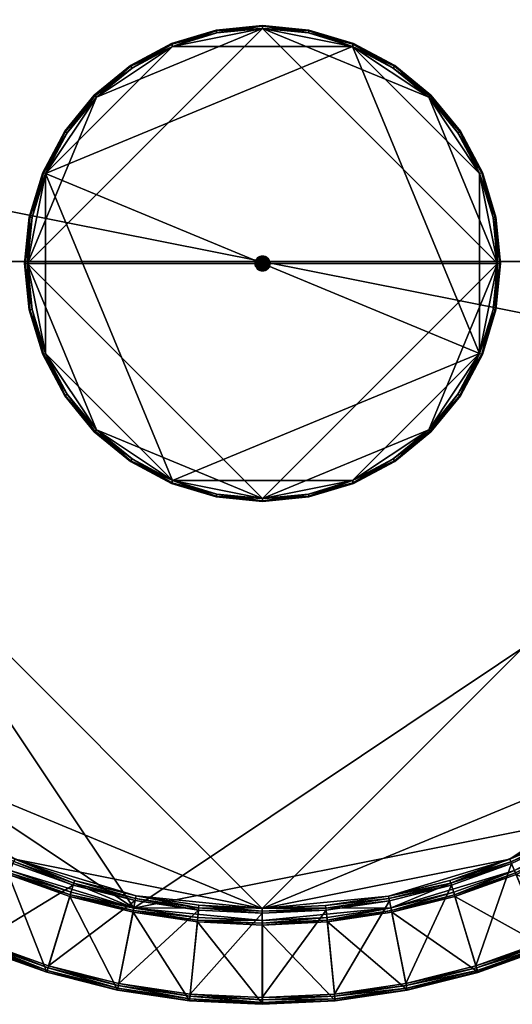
# Model space of a CAD drawing. Header units: millimetres. Extents: x -250 to 249, y -248 to 251.
# Tile 2 of 4: x -82 to 84, y -248 to 83. Entities that reach past the tile are written whole.
import ezdxf

# ---------------------------------------------------------------- set-up
doc = ezdxf.new("R2010")
doc.units = ezdxf.units.MM
doc.layers.get('0').update_dxf_attribs({"true_color": 0x5890e1})

msp = doc.modelspace()

# ---------------------------------------------------------------- meshes
mesh = msp.add_polyface()
corners = [(-120.88, 182.14, 39.22), (-102.58, 193.1, 39.22), (-83.29, 202.22, 39.22), (-153.83, 155.11, 39.22), (-63.2, 209.4, 39.22), (-42.5, 214.58, 39.22), (-0.08, 218.75, 39.22), (-217.55, 1.39, 39.22), (217.28, 1.29, 39.22), (-117.78, 221.38, 0.88), (-105.27, 197.98, 49.12), (-85.49, 207.34, 49.12), (-138.78, 208.79, 0.88), (-124.04, 186.73, 49.12), (-43.4, 218.58, 50), (-64.48, 213.29, 50), (-84.95, 205.97, 50), (-104.6, 196.67, 50), (-123.24, 185.49, 50), (43.03, 218.6, 50), (-217.4, 44.5, 50), (-116.73, 219.53, 0.8), (-103.35, 194.51, 38.42), (-121.79, 183.46, 38.42), (-137.55, 207.06, 0.8), (-94.78, 229.91, 0.8), (-83.92, 203.69, 38.42), (-138.62, 170.11, 39.02), (-121.41, 182.87, 39.02), (-103.03, 193.88, 39.02), (-83.66, 203.04, 39.02), (-63.49, 210.26, 39.02), (-42.71, 215.46, 39.02), (-64.89, 214.72, 49.12), (-85.25, 206.78, 49.78), (-64.7, 214.13, 49.78), (-104.98, 197.45, 49.78), (-123.7, 186.23, 49.78), (-139.05, 170.66, 38.42), (-63.68, 210.93, 38.42), (-42.83, 216.15, 38.42)]
mesh.append_faces([[corners[k] for k in face] for face in [(3, 0, 2), (2, 5, 6), (3, 2, 6), (7, 3, 6), (7, 6, 8), (14, 16, 18), (19, 14, 18), (19, 18, 20)]], dxfattribs={"vtx0": -1, "vtx1": -1, "vtx2": -1})
mesh.append_faces([[corners[k] for k in face] for face in [(0, 1, 2), (2, 4, 5), (9, 10, 11), (12, 13, 10), (10, 9, 12), (14, 15, 16), (16, 17, 18), (21, 22, 23), (23, 24, 21), (25, 26, 22), (27, 28, 0), (1, 0, 28), (28, 29, 1), (2, 1, 29), (29, 30, 2), (4, 2, 30), (30, 31, 4), (5, 4, 31), (31, 32, 5), (33, 11, 34), (34, 35, 33), (11, 10, 36), (36, 34, 11), (10, 13, 37), (37, 36, 10), (16, 15, 35), (35, 34, 16), (17, 16, 34), (34, 36, 17), (18, 17, 36), (36, 37, 18), (38, 23, 28), (23, 22, 29), (29, 28, 23), (22, 26, 30), (30, 29, 22), (26, 39, 31), (31, 30, 26), (39, 40, 32), (32, 31, 39)]], dxfattribs={"vtx2": -1})
mesh = msp.add_polyface()
corners = [(153.64, 155.04, 39.22), (167.96, 139.23, 39.22), (180.67, 122.09, 39.22), (191.63, 103.78, 39.22), (200.75, 84.49, 39.22), (217.28, 1.29, 39.22), (-0.08, 218.75, 39.22), (192.73, 159.65, 0.88), (172.22, 142.82, 49.12), (185.26, 125.24, 49.12), (176.29, 177.79, 0.88), (157.53, 159.03, 49.12), (184.02, 124.44, 50), (171.06, 141.9, 50), (156.46, 158, 50), (122.89, 185.54, 50), (43.03, 218.6, 50), (-217.4, 44.5, 50), (217.13, -41.83, 50), (191.12, 158.26, 0.8), (169.19, 140.26, 38.42), (154.75, 156.18, 38.42), (174.82, 176.25, 0.8), (205.58, 138.76, 0.8), (181.99, 122.99, 38.42), (137.83, 169.37, 39.22), (138.38, 170.08, 39.02), (154.25, 155.69, 39.02), (168.64, 139.82, 39.02), (181.4, 122.61, 39.02), (192.41, 104.23, 39.02), (196.51, 106.47, 49.12), (184.76, 124.9, 49.78), (195.98, 106.18, 49.78), (171.76, 142.43, 49.78), (157.1, 158.6, 49.78), (140.93, 173.25, 49.78), (195.2, 105.8, 50), (140.35, 172.6, 50), (175.97, 177.37), (192.37, 159.26), (191.66, 158.71, 0.2), (138.83, 170.62, 38.42), (175.31, 176.75, 0.2), (193.03, 104.55, 38.42)]
mesh.append_faces([[corners[k] for k in face] for face in [(0, 2, 4), (0, 4, 5), (6, 0, 5), (12, 14, 15), (16, 17, 18), (12, 16, 18)]], dxfattribs={"vtx0": -1, "vtx1": -1, "vtx2": -1})
mesh.append_faces([[corners[k] for k in face] for face in [(0, 1, 2), (2, 3, 4), (7, 8, 9), (10, 11, 8), (8, 7, 10), (12, 13, 14), (19, 20, 21), (21, 22, 19), (23, 24, 20), (20, 19, 23), (0, 25, 26), (26, 27, 0), (1, 0, 27), (27, 28, 1), (2, 1, 28), (28, 29, 2), (3, 2, 29), (29, 30, 3), (31, 9, 32), (32, 33, 31), (9, 8, 34), (34, 32, 9), (8, 11, 35), (35, 34, 8), (36, 35, 11), (12, 37, 33), (33, 32, 12), (13, 12, 32), (32, 34, 13), (14, 13, 34), (34, 35, 14), (38, 14, 35), (39, 40, 41), (42, 21, 27), (43, 41, 19), (21, 20, 28), (28, 27, 21), (20, 24, 29), (29, 28, 20), (24, 44, 30), (30, 29, 24)]], dxfattribs={"vtx2": -1})
mesh = msp.add_polyface()
corners = [(-55.92, 56.53, 916.89), (-43.95, 66.35, 916.89), (-30.3, 73.65, 916.89), (-15.48, 78.15, 916.89), (-0.07, 79.66, 916.89), (-79.06, 0.67, 916.89), (78.93, 0.67, 916.89), (-15.67, 79.13, 917.89), (-15.67, 79.13, 950.89), (-0.07, 80.67, 950.89), (-0.07, 80.67, 917.89), (-30.68, 74.58, 917.89), (-30.68, 74.58, 950.89), (-44.51, 67.19, 917.89), (-44.51, 67.19, 950.89), (-56.64, 57.24, 917.89), (-0.07, 79.66, 951.89), (-15.48, 78.15, 951.89), (-30.3, 73.65, 951.89), (30.16, 73.65, 951.89), (-43.95, 66.35, 951.89), (-55.92, 56.53, 951.89), (-73.05, 30.9, 951.89), (-56.46, 57.06, 917.14), (-44.37, 66.98, 917.14), (-30.59, 74.35, 917.14), (-15.62, 78.88, 917.14), (-0.07, 80.42, 917.14), (-15.62, 78.88, 951.64), (-0.07, 80.42, 951.64), (-30.59, 74.35, 951.64), (-44.37, 66.98, 951.64), (-56.64, 57.24, 950.89), (-56.46, 57.06, 951.64)]
mesh.append_faces([[corners[k] for k in face] for face in [(0, 2, 4), (5, 0, 4), (5, 4, 6), (19, 16, 18), (19, 18, 22)]], dxfattribs={"vtx0": -1, "vtx1": -1, "vtx2": -1})
mesh.append_faces([[corners[k] for k in face] for face in [(0, 1, 2), (2, 3, 4), (7, 8, 9), (9, 10, 7), (11, 12, 8), (8, 7, 11), (13, 14, 12), (12, 11, 13), (14, 13, 15), (16, 17, 18), (18, 20, 21), (1, 0, 23), (23, 24, 1), (2, 1, 24), (24, 25, 2), (3, 2, 25), (25, 26, 3), (4, 3, 26), (26, 27, 4), (7, 10, 27), (27, 26, 7), (9, 8, 28), (28, 29, 9), (11, 7, 26), (26, 25, 11), (8, 12, 30), (30, 28, 8), (13, 11, 25), (25, 24, 13), (12, 14, 31), (31, 30, 12), (15, 13, 24), (24, 23, 15), (14, 32, 33), (33, 31, 14), (17, 16, 29), (29, 28, 17), (18, 17, 28), (28, 30, 18), (20, 18, 30), (30, 31, 20), (21, 20, 31), (31, 33, 21)]], dxfattribs={"vtx2": -1})
mesh = msp.add_polyface()
corners = [(55.79, 56.53, 916.89), (65.62, 44.56, 916.89), (72.92, 30.9, 916.89), (77.41, 16.08, 916.89), (78.93, 0.67, 916.89), (-0.07, 79.66, 916.89), (78.4, 16.28, 917.89), (78.4, 16.28, 950.89), (79.93, 0.67, 950.89), (79.93, 0.67, 917.89), (73.84, 31.28, 917.89), (73.84, 31.28, 950.89), (66.45, 45.11, 917.89), (66.45, 45.11, 950.89), (56.5, 57.24, 917.89), (78.93, 0.67, 951.89), (77.41, 16.08, 951.89), (72.92, 30.9, 951.89), (65.62, 44.56, 951.89), (55.79, 56.53, 951.89), (30.16, 73.65, 951.89), (-73.05, 30.9, 951.89), (72.92, -29.56, 951.89), (56.32, 57.06, 917.14), (66.24, 44.97, 917.14), (73.61, 31.19, 917.14), (78.15, 16.23, 917.14), (79.68, 0.67, 917.14), (78.15, 16.23, 951.64), (79.68, 0.67, 951.64), (73.61, 31.19, 951.64), (66.24, 44.97, 951.64), (56.32, 57.06, 951.64)]
mesh.append_faces([[corners[k] for k in face] for face in [(0, 2, 4), (5, 0, 4), (20, 21, 22), (17, 20, 22), (15, 17, 22)]], dxfattribs={"vtx0": -1, "vtx1": -1, "vtx2": -1})
mesh.append_faces([[corners[k] for k in face] for face in [(0, 1, 2), (2, 3, 4), (6, 7, 8), (8, 9, 6), (10, 11, 7), (7, 6, 10), (12, 13, 11), (11, 10, 12), (13, 12, 14), (15, 16, 17), (17, 18, 19), (1, 0, 23), (23, 24, 1), (2, 1, 24), (24, 25, 2), (3, 2, 25), (25, 26, 3), (4, 3, 26), (26, 27, 4), (6, 9, 27), (27, 26, 6), (8, 7, 28), (28, 29, 8), (10, 6, 26), (26, 25, 10), (7, 11, 30), (30, 28, 7), (12, 10, 25), (25, 24, 12), (11, 13, 31), (31, 30, 11), (14, 12, 24), (24, 23, 14), (32, 31, 13), (16, 15, 29), (29, 28, 16), (17, 16, 28), (28, 30, 17), (18, 17, 30), (30, 31, 18), (19, 18, 31), (31, 32, 19)]], dxfattribs={"vtx2": -1})
mesh = msp.add_polyface()
corners = [(-0.07, 79.66, 916.89), (15.34, 78.15, 916.89), (30.16, 73.65, 916.89), (43.82, 66.35, 916.89), (55.79, 56.53, 916.89), (56.5, 57.24, 917.89), (56.5, 57.24, 950.89), (66.45, 45.11, 950.89), (44.38, 67.19, 917.89), (44.38, 67.19, 950.89), (30.55, 74.58, 917.89), (30.55, 74.58, 950.89), (15.54, 79.13, 917.89), (15.54, 79.13, 950.89), (-0.07, 80.67, 917.89), (-0.07, 80.67, 950.89), (55.79, 56.53, 951.89), (43.82, 66.35, 951.89), (30.16, 73.65, 951.89), (72.92, 30.9, 951.89), (15.34, 78.15, 951.89), (-0.07, 79.66, 951.89), (-0.07, 80.42, 917.14), (15.49, 78.88, 917.14), (30.45, 74.35, 917.14), (44.24, 66.98, 917.14), (56.32, 57.06, 917.14), (56.32, 57.06, 951.64), (44.24, 66.98, 951.64), (30.45, 74.35, 951.64), (15.49, 78.88, 951.64), (-0.07, 80.42, 951.64)]
mesh.append_faces([[corners[k] for k in face] for face in [(0, 2, 4), (19, 16, 18)]], dxfattribs={"vtx0": -1, "vtx1": -1, "vtx2": -1})
mesh.append_faces([[corners[k] for k in face] for face in [(0, 1, 2), (2, 3, 4), (5, 6, 7), (8, 9, 6), (6, 5, 8), (10, 11, 9), (9, 8, 10), (12, 13, 11), (11, 10, 12), (14, 15, 13), (13, 12, 14), (16, 17, 18), (18, 20, 21), (1, 0, 22), (22, 23, 1), (2, 1, 23), (23, 24, 2), (3, 2, 24), (24, 25, 3), (4, 3, 25), (25, 26, 4), (7, 6, 27), (8, 5, 26), (26, 25, 8), (6, 9, 28), (28, 27, 6), (10, 8, 25), (25, 24, 10), (9, 11, 29), (29, 28, 9), (12, 10, 24), (24, 23, 12), (11, 13, 30), (30, 29, 11), (14, 12, 23), (23, 22, 14), (13, 15, 31), (31, 30, 13), (17, 16, 27), (27, 28, 17), (18, 17, 28), (28, 29, 18), (20, 18, 29), (29, 30, 20), (21, 20, 30), (30, 31, 21)]], dxfattribs={"vtx2": -1})
mesh = msp.add_polyface()
corners = [(-79.06, 0.67, 916.89), (-77.54, 16.08, 916.89), (-73.05, 30.9, 916.89), (-65.75, 44.56, 916.89), (-55.92, 56.53, 916.89), (-56.64, 57.24, 917.89), (-56.64, 57.24, 950.89), (-44.51, 67.19, 950.89), (-66.58, 45.11, 917.89), (-66.58, 45.11, 950.89), (-73.98, 31.28, 917.89), (-73.98, 31.28, 950.89), (-78.53, 16.28, 917.89), (-78.53, 16.28, 950.89), (-80.07, 0.67, 917.89), (-80.07, 0.67, 950.89), (-55.92, 56.53, 951.89), (-65.75, 44.56, 951.89), (-73.05, 30.9, 951.89), (-30.3, 73.65, 951.89), (-77.54, 16.08, 951.89), (-79.06, 0.67, 951.89), (-79.82, 0.67, 917.14), (-78.28, 16.23, 917.14), (-73.75, 31.19, 917.14), (-66.38, 44.97, 917.14), (-56.46, 57.06, 917.14), (-66.38, 44.97, 951.64), (-56.46, 57.06, 951.64), (-73.75, 31.19, 951.64), (-78.28, 16.23, 951.64), (-79.82, 0.67, 951.64)]
mesh.append_faces([[corners[k] for k in face] for face in [(0, 2, 4), (19, 16, 18)]], dxfattribs={"vtx0": -1, "vtx1": -1, "vtx2": -1})
mesh.append_faces([[corners[k] for k in face] for face in [(0, 1, 2), (2, 3, 4), (5, 6, 7), (8, 9, 6), (6, 5, 8), (10, 11, 9), (9, 8, 10), (12, 13, 11), (11, 10, 12), (14, 15, 13), (13, 12, 14), (16, 17, 18), (18, 20, 21), (1, 0, 22), (22, 23, 1), (2, 1, 23), (23, 24, 2), (3, 2, 24), (24, 25, 3), (4, 3, 25), (25, 26, 4), (8, 5, 26), (26, 25, 8), (6, 9, 27), (27, 28, 6), (10, 8, 25), (25, 24, 10), (9, 11, 29), (29, 27, 9), (12, 10, 24), (24, 23, 12), (11, 13, 30), (30, 29, 11), (14, 12, 23), (23, 22, 14), (13, 15, 31), (31, 30, 13), (17, 16, 28), (28, 27, 17), (18, 17, 27), (27, 29, 18), (20, 18, 29), (29, 30, 20), (21, 20, 30), (30, 31, 21)]], dxfattribs={"vtx2": -1})
mesh = msp.add_polyface()
corners = [(-153.9, -152.36, 39.22), (-168.23, -136.55, 39.22), (-180.93, -119.41, 39.22), (-191.9, -101.11, 39.22), (-201.02, -81.82, 39.22), (-217.55, 1.39, 39.22), (-0.18, -216.08, 39.22), (-193, -156.97, 0.88), (-172.49, -140.14, 49.12), (-185.53, -122.57, 49.12), (-176.55, -175.12, 0.88), (-157.79, -156.36, 49.12), (-184.28, -121.77, 50), (-171.33, -139.22, 50), (-156.73, -155.33, 50), (-123.16, -182.87, 50), (-217.4, 44.5, 50), (-43.3, -215.93, 50), (217.13, -41.83, 50), (-192.65, -156.59), (-192.64, -156.59), (-176.24, -174.7), (-191.39, -155.59, 0.8), (-169.45, -137.58, 38.42), (-155.02, -153.51, 38.42), (-175.09, -173.58, 0.8), (-205.85, -136.08, 0.8), (-182.25, -120.32, 38.42), (-138.1, -166.7, 39.22), (-138.65, -167.41, 39.02), (-154.52, -153.02, 39.02), (-168.91, -137.15, 39.02), (-181.67, -119.94, 39.02), (-192.68, -101.56, 39.02), (-196.78, -103.8, 49.12), (-185.02, -122.23, 49.78), (-196.25, -103.51, 49.78), (-172.02, -139.75, 49.78), (-157.37, -155.92, 49.78), (-141.19, -170.58, 49.78), (-195.46, -103.13, 50), (-140.62, -169.92, 50), (-191.93, -156.04, 0.2), (-139.1, -167.95, 38.42), (-175.58, -174.08, 0.2), (-193.3, -101.88, 38.42)]
mesh.append_faces([[corners[k] for k in face] for face in [(0, 2, 4), (0, 4, 5), (6, 0, 5), (12, 14, 15), (16, 12, 17), (16, 17, 18)]], dxfattribs={"vtx0": -1, "vtx1": -1, "vtx2": -1})
mesh.append_faces([[corners[k] for k in face] for face in [(0, 1, 2), (2, 3, 4), (7, 8, 9), (10, 11, 8), (8, 7, 10), (12, 13, 14), (19, 20, 21), (22, 23, 24), (24, 25, 22), (26, 27, 23), (23, 22, 26), (0, 28, 29), (29, 30, 0), (1, 0, 30), (30, 31, 1), (2, 1, 31), (31, 32, 2), (3, 2, 32), (32, 33, 3), (34, 9, 35), (35, 36, 34), (9, 8, 37), (37, 35, 9), (8, 11, 38), (38, 37, 8), (39, 38, 11), (12, 40, 36), (36, 35, 12), (13, 12, 35), (35, 37, 13), (14, 13, 37), (37, 38, 14), (41, 14, 38), (21, 20, 42), (43, 24, 30), (44, 42, 22), (24, 23, 31), (31, 30, 24), (23, 27, 32), (32, 31, 23), (27, 45, 33), (33, 32, 27)]], dxfattribs={"vtx2": -1})
mesh = msp.add_polyface()
corners = [(-55.92, -55.19, 916.89), (-65.75, -43.22, 916.89), (-73.05, -29.56, 916.89), (-77.54, -14.74, 916.89), (-79.06, 0.67, 916.89), (-0.07, -78.33, 916.89), (-78.53, -14.94, 917.89), (-78.53, -14.94, 950.89), (-80.07, 0.67, 950.89), (-80.07, 0.67, 917.89), (-73.98, -29.95, 917.89), (-73.98, -29.95, 950.89), (-66.58, -43.78, 917.89), (-66.58, -43.78, 950.89), (-56.64, -55.9, 917.89), (-79.06, 0.67, 951.89), (-77.54, -14.74, 951.89), (-73.05, -29.56, 951.89), (-73.05, 30.9, 951.89), (-65.75, -43.22, 951.89), (-55.92, -55.19, 951.89), (-30.3, -72.31, 951.89), (72.92, -29.56, 951.89), (-56.46, -55.72, 917.14), (-66.38, -43.64, 917.14), (-73.75, -29.85, 917.14), (-78.28, -14.89, 917.14), (-79.82, 0.67, 917.14), (-78.28, -14.89, 951.64), (-79.82, 0.67, 951.64), (-73.75, -29.85, 951.64), (-66.38, -43.64, 951.64), (-56.64, -55.9, 950.89), (-56.46, -55.72, 951.64)]
mesh.append_faces([[corners[k] for k in face] for face in [(0, 2, 4), (5, 0, 4), (18, 15, 17), (18, 17, 21), (18, 21, 22)]], dxfattribs={"vtx0": -1, "vtx1": -1, "vtx2": -1})
mesh.append_faces([[corners[k] for k in face] for face in [(0, 1, 2), (2, 3, 4), (6, 7, 8), (8, 9, 6), (10, 11, 7), (7, 6, 10), (12, 13, 11), (11, 10, 12), (13, 12, 14), (15, 16, 17), (17, 19, 20), (1, 0, 23), (23, 24, 1), (2, 1, 24), (24, 25, 2), (3, 2, 25), (25, 26, 3), (4, 3, 26), (26, 27, 4), (6, 9, 27), (27, 26, 6), (8, 7, 28), (28, 29, 8), (10, 6, 26), (26, 25, 10), (7, 11, 30), (30, 28, 7), (12, 10, 25), (25, 24, 12), (11, 13, 31), (31, 30, 11), (14, 12, 24), (24, 23, 14), (13, 32, 33), (33, 31, 13), (16, 15, 29), (29, 28, 16), (17, 16, 28), (28, 30, 17), (19, 17, 30), (30, 31, 19), (20, 19, 31), (31, 33, 20)]], dxfattribs={"vtx2": -1})
mesh = msp.add_polyface()
corners = [(120.61, -179.46, 39.22), (102.31, -190.43, 39.22), (83.02, -199.55, 39.22), (153.57, -152.43, 39.22), (62.93, -206.73, 39.22), (42.23, -211.91, 39.22), (-0.18, -216.08, 39.22), (-217.55, 1.39, 39.22), (217.28, 1.29, 39.22), (117.51, -218.71, 0.88), (105, -195.31, 49.12), (85.22, -204.67, 49.12), (138.51, -206.12, 0.88), (123.77, -184.06, 49.12), (43.13, -215.91, 50), (64.21, -210.62, 50), (84.68, -203.29, 50), (104.33, -193.99, 50), (122.97, -182.81, 50), (-43.3, -215.93, 50), (217.13, -41.83, 50), (116.46, -216.86, 0.8), (103.08, -191.83, 38.42), (121.52, -180.78, 38.42), (137.29, -204.38, 0.8), (94.51, -227.24, 0.8), (83.65, -201.02, 38.42), (138.35, -167.44, 39.02), (121.14, -180.2, 39.02), (102.76, -191.21, 39.02), (83.39, -200.37, 39.02), (63.22, -207.58, 39.02), (42.44, -212.79, 39.02), (64.62, -212.04, 49.12), (84.98, -204.11, 49.78), (64.44, -211.46, 49.78), (104.71, -194.77, 49.78), (123.43, -183.55, 49.78), (63.41, -208.26, 38.42), (42.56, -213.48, 38.42)]
mesh.append_faces([[corners[k] for k in face] for face in [(3, 0, 2), (2, 5, 6), (3, 2, 6), (6, 7, 8), (3, 6, 8), (14, 16, 18), (19, 14, 18), (19, 18, 20)]], dxfattribs={"vtx0": -1, "vtx1": -1, "vtx2": -1})
mesh.append_faces([[corners[k] for k in face] for face in [(0, 1, 2), (2, 4, 5), (9, 10, 11), (12, 13, 10), (10, 9, 12), (14, 15, 16), (16, 17, 18), (21, 22, 23), (23, 24, 21), (25, 26, 22), (22, 21, 25), (27, 28, 0), (1, 0, 28), (28, 29, 1), (2, 1, 29), (29, 30, 2), (4, 2, 30), (30, 31, 4), (5, 4, 31), (31, 32, 5), (33, 11, 34), (34, 35, 33), (11, 10, 36), (36, 34, 11), (10, 13, 37), (37, 36, 10), (16, 15, 35), (35, 34, 16), (17, 16, 34), (34, 36, 17), (18, 17, 36), (36, 37, 18), (23, 22, 29), (29, 28, 23), (22, 26, 30), (30, 29, 22), (26, 38, 31), (31, 30, 26), (38, 39, 32), (32, 31, 38)]], dxfattribs={"vtx2": -1})
mesh = msp.add_polyface()
corners = [(55.79, -55.19, 916.89), (43.82, -65.01, 916.89), (30.16, -72.31, 916.89), (15.34, -76.81, 916.89), (-0.07, -78.33, 916.89), (-79.06, 0.67, 916.89), (78.93, 0.67, 916.89), (15.54, -77.79, 917.89), (15.54, -77.79, 950.89), (-0.07, -79.33, 950.89), (-0.07, -79.33, 917.89), (30.55, -73.24, 917.89), (30.55, -73.24, 950.89), (44.38, -65.85, 917.89), (44.38, -65.85, 950.89), (56.5, -55.9, 917.89), (-0.07, -78.33, 951.89), (15.34, -76.81, 951.89), (30.16, -72.31, 951.89), (-30.3, -72.31, 951.89), (43.82, -65.01, 951.89), (55.79, -55.19, 951.89), (72.92, -29.56, 951.89), (56.32, -55.72, 917.14), (44.24, -65.64, 917.14), (30.45, -73.01, 917.14), (15.49, -77.55, 917.14), (-0.07, -79.08, 917.14), (15.49, -77.55, 951.64), (-0.07, -79.08, 951.64), (30.45, -73.01, 951.64), (44.24, -65.64, 951.64), (56.32, -55.72, 951.64)]
mesh.append_faces([[corners[k] for k in face] for face in [(0, 2, 4), (4, 5, 6), (0, 4, 6), (19, 16, 18), (19, 18, 22)]], dxfattribs={"vtx0": -1, "vtx1": -1, "vtx2": -1})
mesh.append_faces([[corners[k] for k in face] for face in [(0, 1, 2), (2, 3, 4), (7, 8, 9), (9, 10, 7), (11, 12, 8), (8, 7, 11), (13, 14, 12), (12, 11, 13), (14, 13, 15), (16, 17, 18), (18, 20, 21), (1, 0, 23), (23, 24, 1), (2, 1, 24), (24, 25, 2), (3, 2, 25), (25, 26, 3), (4, 3, 26), (26, 27, 4), (7, 10, 27), (27, 26, 7), (9, 8, 28), (28, 29, 9), (11, 7, 26), (26, 25, 11), (8, 12, 30), (30, 28, 8), (13, 11, 25), (25, 24, 13), (12, 14, 31), (31, 30, 12), (15, 13, 24), (24, 23, 15), (32, 31, 14), (17, 16, 29), (29, 28, 17), (18, 17, 28), (28, 30, 18), (20, 18, 30), (30, 31, 20), (21, 20, 31), (31, 32, 21)]], dxfattribs={"vtx2": -1})
mesh = msp.add_polyface()
corners = [(-0.07, 0.67, 46.14), (2.43, 0.67, 46.14), (2.39, 1.16, 46.14), (2.24, 1.62, 46.14), (2.01, 2.06, 46.14), (1.7, 2.44, 46.14), (1.32, 2.75, 46.14), (0.89, 2.98, 46.14), (0.42, 3.12, 46.14), (-0.07, 3.17, 46.14), (-0.55, 3.12, 46.14), (-1.02, 2.98, 46.14), (-1.46, 2.75, 46.14), (-1.83, 2.44, 46.14), (-2.15, 2.06, 46.14), (-2.38, 1.62, 46.14), (-2.52, 1.16, 46.14), (-2.57, 0.67, 46.14), (-2.52, 0.18, 46.14), (-2.38, -0.29, 46.14), (-2.15, -0.72, 46.14), (-1.83, -1.1, 46.14), (-1.46, -1.41, 46.14), (-1.02, -1.64, 46.14), (-0.55, -1.78, 46.14), (-0.07, -1.83, 46.14), (0.42, -1.78, 46.14), (0.89, -1.64, 46.14), (1.32, -1.41, 46.14), (1.7, -1.1, 46.14), (2.01, -0.72, 46.14), (2.24, -0.29, 46.14), (2.39, 0.18, 46.14), (2.43, 0.67, 156.14), (2.39, 1.16, 156.14), (2.24, 1.62, 156.14), (2.01, 2.06, 156.14), (1.7, 2.44, 156.14), (1.32, 2.75, 156.14), (0.89, 2.98, 156.14), (0.42, 3.12, 156.14), (-0.07, 3.17, 156.14), (-0.55, 3.12, 156.14), (-1.02, 2.98, 156.14), (-1.46, 2.75, 156.14), (-1.83, 2.44, 156.14), (-2.15, 2.06, 156.14), (-2.38, 1.62, 156.14), (-2.52, 1.16, 156.14), (-2.57, 0.67, 156.14), (-2.52, 0.18, 156.14), (-2.38, -0.29, 156.14), (-2.15, -0.72, 156.14), (-1.83, -1.1, 156.14), (-1.46, -1.41, 156.14), (-1.02, -1.64, 156.14), (-0.55, -1.78, 156.14), (-0.07, -1.83, 156.14), (0.42, -1.78, 156.14), (0.89, -1.64, 156.14), (1.32, -1.41, 156.14), (1.7, -1.1, 156.14), (2.01, -0.72, 156.14), (2.24, -0.29, 156.14), (2.39, 0.18, 156.14), (-0.07, 0.67, 156.14)]
mesh.append_faces([[corners[k] for k in face] for face in [(1, 34, 33), (2, 35, 34), (3, 36, 35), (4, 37, 36), (5, 38, 37), (6, 39, 38), (7, 40, 39), (8, 41, 40), (9, 42, 41), (10, 43, 42), (11, 44, 43), (12, 45, 44), (13, 46, 45), (14, 47, 46), (15, 48, 47), (16, 49, 48), (17, 50, 49), (18, 51, 50), (19, 52, 51), (20, 53, 52), (21, 54, 53), (22, 55, 54), (23, 56, 55), (24, 57, 56), (25, 58, 57), (26, 59, 58), (27, 60, 59), (28, 61, 60), (29, 62, 61), (30, 63, 62), (31, 64, 63), (32, 33, 64)]], dxfattribs={"vtx0": -1})
mesh.append_faces([[corners[k] for k in face] for face in [(0, 2, 1), (0, 3, 2), (0, 4, 3), (0, 5, 4), (0, 6, 5), (0, 7, 6), (0, 8, 7), (0, 9, 8), (0, 10, 9), (0, 11, 10), (0, 12, 11), (0, 13, 12), (0, 14, 13), (0, 15, 14), (0, 16, 15), (0, 17, 16), (0, 18, 17), (0, 19, 18), (0, 20, 19), (0, 21, 20), (0, 22, 21), (0, 23, 22), (0, 24, 23), (0, 25, 24), (0, 26, 25), (0, 27, 26), (0, 28, 27), (0, 29, 28), (0, 30, 29), (0, 31, 30), (0, 32, 31), (0, 1, 32), (65, 33, 34), (65, 34, 35), (65, 35, 36), (65, 36, 37), (65, 37, 38), (65, 38, 39), (65, 39, 40), (65, 40, 41), (65, 41, 42), (65, 42, 43), (65, 43, 44), (65, 44, 45), (65, 45, 46), (65, 46, 47), (65, 47, 48), (65, 48, 49), (65, 49, 50), (65, 50, 51), (65, 51, 52), (65, 52, 53), (65, 53, 54), (65, 54, 55), (65, 55, 56), (65, 56, 57), (65, 57, 58), (65, 58, 59), (65, 59, 60), (65, 60, 61), (65, 61, 62), (65, 62, 63), (65, 63, 64), (65, 64, 33)]], dxfattribs={"vtx0": -1, "vtx2": -1})
mesh.append_faces([[corners[k] for k in face] for face in [(1, 2, 34), (2, 3, 35), (3, 4, 36), (4, 5, 37), (5, 6, 38), (6, 7, 39), (7, 8, 40), (8, 9, 41), (9, 10, 42), (10, 11, 43), (11, 12, 44), (12, 13, 45), (13, 14, 46), (14, 15, 47), (15, 16, 48), (16, 17, 49), (17, 18, 50), (18, 19, 51), (19, 20, 52), (20, 21, 53), (21, 22, 54), (22, 23, 55), (23, 24, 56), (24, 25, 57), (25, 26, 58), (26, 27, 59), (27, 28, 60), (28, 29, 61), (29, 30, 62), (30, 31, 63), (31, 32, 64), (32, 1, 33)]], dxfattribs={"vtx2": -1})
mesh = msp.add_polyface()
corners = [(-0.07, 0.67, 151.13), (0.93, 0.67, 151.13), (0.91, 0.86, 151.13), (0.86, 1.05, 151.13), (0.76, 1.22, 151.13), (0.64, 1.38, 151.13), (0.49, 1.5, 151.13), (0.32, 1.59, 151.13), (0.13, 1.65, 151.13), (-0.07, 1.67, 151.13), (-0.26, 1.65, 151.13), (-0.45, 1.59, 151.13), (-0.62, 1.5, 151.13), (-0.77, 1.38, 151.13), (-0.9, 1.22, 151.13), (-0.99, 1.05, 151.13), (-1.05, 0.86, 151.13), (-1.07, 0.67, 151.13), (-1.05, 0.47, 151.13), (-0.99, 0.29, 151.13), (-0.9, 0.11, 151.13), (-0.77, -0.04, 151.13), (-0.62, -0.16, 151.13), (-0.45, -0.26, 151.13), (-0.26, -0.31, 151.13), (-0.07, -0.33, 151.13), (0.13, -0.31, 151.13), (0.32, -0.26, 151.13), (0.49, -0.16, 151.13), (0.64, -0.04, 151.13), (0.76, 0.11, 151.13), (0.86, 0.29, 151.13), (0.91, 0.47, 151.13), (0.93, 0.67, 921.13), (0.91, 0.86, 921.13), (0.86, 1.05, 921.13), (0.76, 1.22, 921.13), (0.64, 1.38, 921.13), (0.49, 1.5, 921.13), (0.32, 1.59, 921.13), (0.13, 1.65, 921.13), (-0.07, 1.67, 921.13), (-0.26, 1.65, 921.13), (-0.45, 1.59, 921.13), (-0.62, 1.5, 921.13), (-0.77, 1.38, 921.13), (-0.9, 1.22, 921.13), (-0.99, 1.05, 921.13), (-1.05, 0.86, 921.13), (-1.07, 0.67, 921.13), (-1.05, 0.47, 921.13), (-0.99, 0.29, 921.13), (-0.9, 0.11, 921.13), (-0.77, -0.04, 921.13), (-0.62, -0.16, 921.13), (-0.45, -0.26, 921.13), (-0.26, -0.31, 921.13), (-0.07, -0.33, 921.13), (0.13, -0.31, 921.13), (0.32, -0.26, 921.13), (0.49, -0.16, 921.13), (0.64, -0.04, 921.13), (0.76, 0.11, 921.13), (0.86, 0.29, 921.13), (0.91, 0.47, 921.13), (-0.07, 0.67, 921.13)]
mesh.append_faces([[corners[k] for k in face] for face in [(1, 34, 33), (2, 35, 34), (3, 36, 35), (4, 37, 36), (5, 38, 37), (6, 39, 38), (7, 40, 39), (8, 41, 40), (9, 42, 41), (10, 43, 42), (11, 44, 43), (12, 45, 44), (13, 46, 45), (14, 47, 46), (15, 48, 47), (16, 49, 48), (17, 50, 49), (18, 51, 50), (19, 52, 51), (20, 53, 52), (21, 54, 53), (22, 55, 54), (23, 56, 55), (24, 57, 56), (25, 58, 57), (26, 59, 58), (27, 60, 59), (28, 61, 60), (29, 62, 61), (30, 63, 62), (31, 64, 63), (32, 33, 64)]], dxfattribs={"vtx0": -1})
mesh.append_faces([[corners[k] for k in face] for face in [(0, 2, 1), (0, 3, 2), (0, 4, 3), (0, 5, 4), (0, 6, 5), (0, 7, 6), (0, 8, 7), (0, 9, 8), (0, 10, 9), (0, 11, 10), (0, 12, 11), (0, 13, 12), (0, 14, 13), (0, 15, 14), (0, 16, 15), (0, 17, 16), (0, 18, 17), (0, 19, 18), (0, 20, 19), (0, 21, 20), (0, 22, 21), (0, 23, 22), (0, 24, 23), (0, 25, 24), (0, 26, 25), (0, 27, 26), (0, 28, 27), (0, 29, 28), (0, 30, 29), (0, 31, 30), (0, 32, 31), (0, 1, 32), (65, 33, 34), (65, 34, 35), (65, 35, 36), (65, 36, 37), (65, 37, 38), (65, 38, 39), (65, 39, 40), (65, 40, 41), (65, 41, 42), (65, 42, 43), (65, 43, 44), (65, 44, 45), (65, 45, 46), (65, 46, 47), (65, 47, 48), (65, 48, 49), (65, 49, 50), (65, 50, 51), (65, 51, 52), (65, 52, 53), (65, 53, 54), (65, 54, 55), (65, 55, 56), (65, 56, 57), (65, 57, 58), (65, 58, 59), (65, 59, 60), (65, 60, 61), (65, 61, 62), (65, 62, 63), (65, 63, 64), (65, 64, 33)]], dxfattribs={"vtx0": -1, "vtx2": -1})
mesh.append_faces([[corners[k] for k in face] for face in [(1, 2, 34), (2, 3, 35), (3, 4, 36), (4, 5, 37), (5, 6, 38), (6, 7, 39), (7, 8, 40), (8, 9, 41), (9, 10, 42), (10, 11, 43), (11, 12, 44), (12, 13, 45), (13, 14, 46), (14, 15, 47), (15, 16, 48), (16, 17, 49), (17, 18, 50), (18, 19, 51), (19, 20, 52), (20, 21, 53), (21, 22, 54), (22, 23, 55), (23, 24, 56), (24, 25, 57), (25, 26, 58), (26, 27, 59), (27, 28, 60), (28, 29, 61), (29, 30, 62), (30, 31, 63), (31, 32, 64), (32, 1, 33)]], dxfattribs={"vtx2": -1})
mesh = msp.add_polyface()
corners = [(72.92, -29.56, 916.89), (65.62, -43.22, 916.89), (55.79, -55.19, 916.89), (78.93, 0.67, 916.89), (77.41, -14.74, 916.89), (56.5, -55.9, 917.89), (56.5, -55.9, 950.89), (44.38, -65.85, 950.89), (66.45, -43.78, 917.89), (66.45, -43.78, 950.89), (73.84, -29.95, 917.89), (73.84, -29.95, 950.89), (78.4, -14.94, 917.89), (78.4, -14.94, 950.89), (79.93, 0.67, 917.89), (79.93, 0.67, 950.89), (55.79, -55.19, 951.89), (65.62, -43.22, 951.89), (72.92, -29.56, 951.89), (30.16, -72.31, 951.89), (77.41, -14.74, 951.89), (78.93, 0.67, 951.89), (78.15, -14.89, 917.14), (73.61, -29.85, 917.14), (66.24, -43.64, 917.14), (56.32, -55.72, 917.14), (79.68, 0.67, 917.14), (56.32, -55.72, 951.64), (66.24, -43.64, 951.64), (73.61, -29.85, 951.64), (78.15, -14.89, 951.64), (79.68, 0.67, 951.64)]
mesh.append_faces([[corners[k] for k in face] for face in [(0, 2, 3), (19, 16, 18)]], dxfattribs={"vtx0": -1, "vtx1": -1, "vtx2": -1})
mesh.append_faces([[corners[k] for k in face] for face in [(4, 0, 3), (20, 21, 18)]], dxfattribs={"vtx1": -1})
mesh.append_faces([[corners[k] for k in face] for face in [(0, 1, 2), (5, 6, 7), (8, 9, 6), (6, 5, 8), (10, 11, 9), (9, 8, 10), (12, 13, 11), (11, 10, 12), (14, 15, 13), (13, 12, 14), (16, 17, 18), (0, 4, 22), (22, 23, 0), (1, 0, 23), (23, 24, 1), (2, 1, 24), (24, 25, 2), (4, 3, 26), (26, 22, 4), (7, 6, 27), (8, 5, 25), (25, 24, 8), (6, 9, 28), (28, 27, 6), (10, 8, 24), (24, 23, 10), (9, 11, 29), (29, 28, 9), (12, 10, 23), (23, 22, 12), (11, 13, 30), (30, 29, 11), (14, 12, 22), (22, 26, 14), (13, 15, 31), (31, 30, 13), (21, 20, 30), (30, 31, 21), (17, 16, 27), (27, 28, 17), (18, 17, 28), (28, 29, 18), (20, 18, 29), (29, 30, 20)]], dxfattribs={"vtx2": -1})
mesh = msp.add_polyface()
corners = [(-0.07, -78.33, 916.89), (-15.48, -76.81, 916.89), (-30.3, -72.31, 916.89), (-43.95, -65.01, 916.89), (-55.92, -55.19, 916.89), (-56.64, -55.9, 917.89), (-56.64, -55.9, 950.89), (-66.58, -43.78, 950.89), (-44.51, -65.85, 917.89), (-44.51, -65.85, 950.89), (-30.68, -73.24, 917.89), (-30.68, -73.24, 950.89), (-15.67, -77.79, 917.89), (-15.67, -77.79, 950.89), (-0.07, -79.33, 917.89), (-0.07, -79.33, 950.89), (-55.92, -55.19, 951.89), (-43.95, -65.01, 951.89), (-30.3, -72.31, 951.89), (-73.05, -29.56, 951.89), (-15.48, -76.81, 951.89), (-0.07, -78.33, 951.89), (-0.07, -79.08, 917.14), (-15.62, -77.55, 917.14), (-30.59, -73.01, 917.14), (-44.37, -65.64, 917.14), (-56.46, -55.72, 917.14), (-44.37, -65.64, 951.64), (-56.46, -55.72, 951.64), (-30.59, -73.01, 951.64), (-15.62, -77.55, 951.64), (-0.07, -79.08, 951.64)]
mesh.append_faces([[corners[k] for k in face] for face in [(0, 2, 4), (19, 16, 18)]], dxfattribs={"vtx0": -1, "vtx1": -1, "vtx2": -1})
mesh.append_faces([[corners[k] for k in face] for face in [(0, 1, 2), (2, 3, 4), (5, 6, 7), (8, 9, 6), (6, 5, 8), (10, 11, 9), (9, 8, 10), (12, 13, 11), (11, 10, 12), (14, 15, 13), (13, 12, 14), (16, 17, 18), (18, 20, 21), (1, 0, 22), (22, 23, 1), (2, 1, 23), (23, 24, 2), (3, 2, 24), (24, 25, 3), (4, 3, 25), (25, 26, 4), (8, 5, 26), (26, 25, 8), (6, 9, 27), (27, 28, 6), (10, 8, 25), (25, 24, 10), (9, 11, 29), (29, 27, 9), (12, 10, 24), (24, 23, 12), (11, 13, 30), (30, 29, 11), (14, 12, 23), (23, 22, 14), (13, 15, 31), (31, 30, 13), (17, 16, 28), (28, 27, 17), (18, 17, 27), (27, 29, 18), (20, 18, 29), (29, 30, 20), (21, 20, 30), (30, 31, 21)]], dxfattribs={"vtx2": -1})
mesh = msp.add_polyface()
corners = [(-83.38, -199.51, 39.22), (-102.67, -190.38, 39.22), (-120.96, -179.41, 39.22), (-153.9, -152.36, 39.22), (-117.73, -218.73, 0.88), (-105.23, -195.33, 49.12), (-124, -184.09, 49.12), (-138.74, -206.14, 0.88), (-95.6, -229.2, 0.88), (-85.45, -204.69, 49.12), (-123.16, -182.87, 50), (-104.51, -194.04, 50), (-84.86, -203.33, 50), (-184.28, -121.77, 50), (-43.3, -215.93, 50), (-117.56, -218.24), (-117.55, -218.24), (-95.47, -228.69), (-95.47, -228.69), (-138.51, -205.67), (-116.78, -216.83, 0.8), (-103.4, -191.8, 38.42), (-83.97, -201, 38.42), (-94.84, -227.22, 0.8), (-137.6, -204.35, 0.8), (-121.84, -180.75, 38.42), (-83.7, -200.35, 39.02), (-103.06, -191.19, 39.02), (-121.44, -180.17, 39.02), (-138.1, -166.7, 39.22), (-141.58, -171.05, 49.12), (-123.67, -183.57, 49.78), (-138.83, -206.22, 0.22), (-117.81, -218.81, 0.22), (-104.95, -194.79, 49.78), (-95.67, -229.29, 0.22), (-85.22, -204.12, 49.78), (-141.19, -170.58, 49.78), (-117.1, -217.46, 0.2), (-95.09, -227.87, 0.2), (-138.51, -205.67), (-137.99, -204.94, 0.2), (-138.65, -167.41, 39.02)]
mesh.append_faces([[corners[k] for k in face] for face in [(0, 2, 3), (13, 10, 14)]], dxfattribs={"vtx0": -1, "vtx1": -1, "vtx2": -1})
mesh.append_faces([[corners[k] for k in face] for face in [(0, 1, 2), (4, 5, 6), (6, 7, 4), (8, 9, 5), (5, 4, 8), (10, 11, 12), (15, 16, 17), (17, 18, 15), (16, 15, 19), (20, 21, 22), (22, 23, 20), (24, 25, 21), (21, 20, 24), (26, 27, 1), (2, 1, 27), (27, 28, 2), (29, 2, 28), (30, 6, 31), (32, 33, 4), (6, 5, 34), (34, 31, 6), (8, 4, 33), (33, 35, 8), (5, 9, 36), (36, 34, 5), (37, 31, 10), (11, 10, 31), (31, 34, 11), (12, 11, 34), (34, 36, 12), (15, 18, 35), (35, 33, 15), (17, 16, 38), (38, 39, 17), (19, 15, 33), (16, 40, 41), (41, 38, 16), (20, 23, 39), (39, 38, 20), (22, 21, 27), (27, 26, 22), (24, 20, 38), (38, 41, 24), (21, 25, 28), (28, 27, 21), (42, 28, 25)]], dxfattribs={"vtx2": -1})
mesh = msp.add_polyface()
corners = [(-42.6, -211.89, 39.22), (-63.29, -206.7, 39.22), (-83.38, -199.51, 39.22), (-0.18, -216.08, 39.22), (-153.9, -152.36, 39.22), (-72.54, -237.44, 0.88), (-64.84, -212.06, 49.12), (-85.45, -204.69, 49.12), (-95.6, -229.2, 0.88), (-48.79, -243.39, 0.88), (-43.61, -217.37, 49.12), (-84.86, -203.33, 50), (-64.39, -210.65, 50), (-43.3, -215.93, 50), (-123.16, -182.87, 50), (-72.46, -236.93), (-72.46, -236.92), (-48.76, -242.87), (-48.76, -242.87), (-95.47, -228.69), (-95.47, -228.69), (-71.98, -235.4, 0.8), (-63.74, -208.24, 38.42), (-42.89, -213.46, 38.42), (-48.43, -241.3, 0.8), (-94.84, -227.22, 0.8), (-83.97, -201, 38.42), (-42.74, -212.78, 39.02), (-63.53, -207.57, 39.02), (-83.7, -200.35, 39.02), (-102.67, -190.38, 39.22), (-95.67, -229.29, 0.22), (-72.6, -237.54, 0.22), (-64.67, -211.47, 49.78), (-85.22, -204.12, 49.78), (-48.84, -243.5, 0.22), (-43.5, -216.77, 49.78), (-72.17, -236.07, 0.2), (-48.55, -241.99, 0.2), (-95.09, -227.87, 0.2)]
mesh.append_faces([[corners[k] for k in face] for face in [(3, 2, 4), (14, 11, 13)]], dxfattribs={"vtx0": -1, "vtx1": -1, "vtx2": -1})
mesh.append_faces([[corners[k] for k in face] for face in [(0, 1, 2), (5, 6, 7), (7, 8, 5), (9, 10, 6), (6, 5, 9), (11, 12, 13), (15, 16, 17), (17, 18, 15), (19, 20, 16), (16, 15, 19), (21, 22, 23), (23, 24, 21), (25, 26, 22), (22, 21, 25), (27, 28, 1), (2, 1, 28), (28, 29, 2), (30, 2, 29), (5, 8, 31), (31, 32, 5), (7, 6, 33), (33, 34, 7), (9, 5, 32), (32, 35, 9), (6, 10, 36), (36, 33, 6), (12, 11, 34), (34, 33, 12), (13, 12, 33), (33, 36, 13), (15, 18, 35), (35, 32, 15), (17, 16, 37), (37, 38, 17), (19, 15, 32), (32, 31, 19), (16, 20, 39), (39, 37, 16), (21, 24, 38), (38, 37, 21), (23, 22, 28), (28, 27, 23), (25, 21, 37), (37, 39, 25), (22, 26, 29), (29, 28, 22)]], dxfattribs={"vtx2": -1})
mesh = msp.add_polyface()
corners = [(-0.18, -216.08, 39.22), (-21.49, -215.03, 39.22), (-42.6, -211.89, 39.22), (-83.38, -199.51, 39.22), (-24.57, -246.98, 0.88), (-21.97, -220.58, 49.12), (-43.61, -217.37, 49.12), (-48.79, -243.39, 0.88), (-0.11, -248.18, 0.88), (-0.11, -221.65, 49.12), (-43.3, -215.93, 50), (-21.8, -219.11, 50), (-0.08, -220.17, 50), (-24.59, -246.46), (-24.59, -246.46), (-0.18, -247.66), (-0.18, -247.66), (-48.76, -242.87), (-48.76, -242.87), (-24.41, -244.86, 0.8), (-21.63, -216.62, 38.42), (-0.16, -217.68, 38.42), (-0.16, -246.06, 0.8), (-48.43, -241.3, 0.8), (-42.89, -213.46, 38.42), (-0.15, -216.98, 39.02), (-21.55, -215.92, 39.02), (-42.74, -212.78, 39.02), (-63.29, -206.7, 39.22), (-48.84, -243.5, 0.22), (-24.61, -247.09, 0.22), (-21.91, -219.97, 49.78), (-43.5, -216.77, 49.78), (-0.14, -248.29, 0.22), (-0.12, -221.04, 49.78), (-24.47, -245.56, 0.2), (-0.15, -246.76, 0.2), (-48.55, -241.99, 0.2)]
mesh.append_faces([[corners[k] for k in face] for face in [(0, 2, 3)]], dxfattribs={"vtx0": -1, "vtx1": -1, "vtx2": -1})
mesh.append_faces([[corners[k] for k in face] for face in [(0, 1, 2), (4, 5, 6), (6, 7, 4), (8, 9, 5), (5, 4, 8), (10, 11, 12), (13, 14, 15), (15, 16, 13), (17, 18, 14), (14, 13, 17), (19, 20, 21), (21, 22, 19), (23, 24, 20), (20, 19, 23), (1, 0, 25), (25, 26, 1), (2, 1, 26), (26, 27, 2), (28, 2, 27), (4, 7, 29), (29, 30, 4), (6, 5, 31), (31, 32, 6), (8, 4, 30), (30, 33, 8), (5, 9, 34), (34, 31, 5), (11, 10, 32), (32, 31, 11), (12, 11, 31), (31, 34, 12), (13, 16, 33), (33, 30, 13), (15, 14, 35), (35, 36, 15), (17, 13, 30), (30, 29, 17), (14, 18, 37), (37, 35, 14), (19, 22, 36), (36, 35, 19), (21, 20, 26), (26, 25, 21), (23, 19, 35), (35, 37, 23), (20, 24, 27), (27, 26, 20)]], dxfattribs={"vtx2": -1})
mesh = msp.add_polyface()
corners = [(72.32, -237.43, 0.88), (64.62, -212.04, 49.12), (43.39, -217.36, 49.12), (48.57, -243.38, 0.88), (95.37, -229.18, 0.88), (85.22, -204.67, 49.12), (117.51, -218.71, 0.88), (117.2, -218.29), (117.2, -218.28), (138.16, -205.72), (95.11, -228.73), (95.11, -228.72), (72.1, -236.96), (72.1, -236.95), (48.4, -242.89), (48.39, -242.88), (71.65, -235.41, 0.8), (63.41, -208.26, 38.42), (83.65, -201.02, 38.42), (94.51, -227.24, 0.8), (48.1, -241.31, 0.8), (42.56, -213.48, 38.42), (48.56, -243.5, 0.22), (72.32, -237.55, 0.22), (64.44, -211.46, 49.78), (43.27, -216.77, 49.78), (95.39, -229.29, 0.22), (117.54, -218.82, 0.22), (138.51, -206.12, 0.88), (64.21, -210.62, 50), (43.13, -215.91, 50), (138.55, -206.23, 0.22), (116.8, -217.47, 0.2), (94.79, -227.88, 0.2), (71.87, -236.08, 0.2), (48.25, -242, 0.2), (137.68, -204.96, 0.2), (116.46, -216.86, 0.8)]
mesh.append_faces([[corners[k] for k in face] for face in [(0, 1, 2), (2, 3, 0), (4, 5, 1), (1, 0, 4), (5, 4, 6), (7, 8, 9), (10, 11, 8), (8, 7, 10), (12, 13, 11), (11, 10, 12), (14, 15, 13), (13, 12, 14), (16, 17, 18), (18, 19, 16), (20, 21, 17), (17, 16, 20), (0, 3, 22), (22, 23, 0), (2, 1, 24), (24, 25, 2), (4, 0, 23), (23, 26, 4), (6, 4, 26), (26, 27, 6), (28, 6, 27), (29, 30, 25), (25, 24, 29), (31, 27, 7), (9, 8, 32), (10, 7, 27), (27, 26, 10), (8, 11, 33), (33, 32, 8), (12, 10, 26), (26, 23, 12), (11, 13, 34), (34, 33, 11), (14, 12, 23), (23, 22, 14), (13, 15, 35), (35, 34, 13), (36, 32, 37), (19, 37, 32), (32, 33, 19), (16, 19, 33), (33, 34, 16), (20, 16, 34), (34, 35, 20)]], dxfattribs={"vtx2": -1})
mesh = msp.add_polyface()
corners = [(42.23, -211.91, 39.22), (21.13, -215.04, 39.22), (-0.18, -216.08, 39.22), (24.35, -246.98, 0.88), (21.75, -220.58, 49.12), (-0.11, -221.65, 49.12), (-0.11, -248.18, 0.88), (48.57, -243.38, 0.88), (43.39, -217.36, 49.12), (-0.08, -220.17, 50), (21.63, -219.1, 50), (43.13, -215.91, 50), (-43.3, -215.93, 50), (24.22, -246.47), (24.22, -246.47), (48.39, -242.88), (48.4, -242.89), (-0.18, -247.66), (-0.18, -247.66), (24.09, -244.87, 0.8), (21.3, -216.63, 38.42), (42.56, -213.48, 38.42), (48.1, -241.31, 0.8), (-0.16, -246.06, 0.8), (-0.16, -217.68, 38.42), (42.44, -212.79, 39.02), (21.25, -215.93, 39.02), (-0.15, -216.98, 39.02), (-0.14, -248.29, 0.22), (24.33, -247.09, 0.22), (21.68, -219.97, 49.78), (-0.12, -221.04, 49.78), (48.56, -243.5, 0.22), (43.27, -216.77, 49.78), (24.16, -245.57, 0.2), (48.25, -242, 0.2), (-0.15, -246.76, 0.2)]
mesh.append_faces([[corners[k] for k in face] for face in [(12, 9, 11)]], dxfattribs={"vtx0": -1, "vtx1": -1, "vtx2": -1})
mesh.append_faces([[corners[k] for k in face] for face in [(0, 1, 2), (3, 4, 5), (5, 6, 3), (7, 8, 4), (4, 3, 7), (9, 10, 11), (13, 14, 15), (15, 16, 13), (17, 18, 14), (14, 13, 17), (19, 20, 21), (21, 22, 19), (23, 24, 20), (20, 19, 23), (1, 0, 25), (25, 26, 1), (2, 1, 26), (26, 27, 2), (3, 6, 28), (28, 29, 3), (5, 4, 30), (30, 31, 5), (7, 3, 29), (29, 32, 7), (4, 8, 33), (33, 30, 4), (10, 9, 31), (31, 30, 10), (11, 10, 30), (30, 33, 11), (13, 16, 32), (32, 29, 13), (15, 14, 34), (34, 35, 15), (17, 13, 29), (29, 28, 17), (14, 18, 36), (36, 34, 14), (19, 22, 35), (35, 34, 19), (21, 20, 26), (26, 25, 21), (23, 19, 34), (34, 36, 23), (20, 24, 27), (27, 26, 20)]], dxfattribs={"vtx2": -1})

doc.saveas('drawing.dxf')
